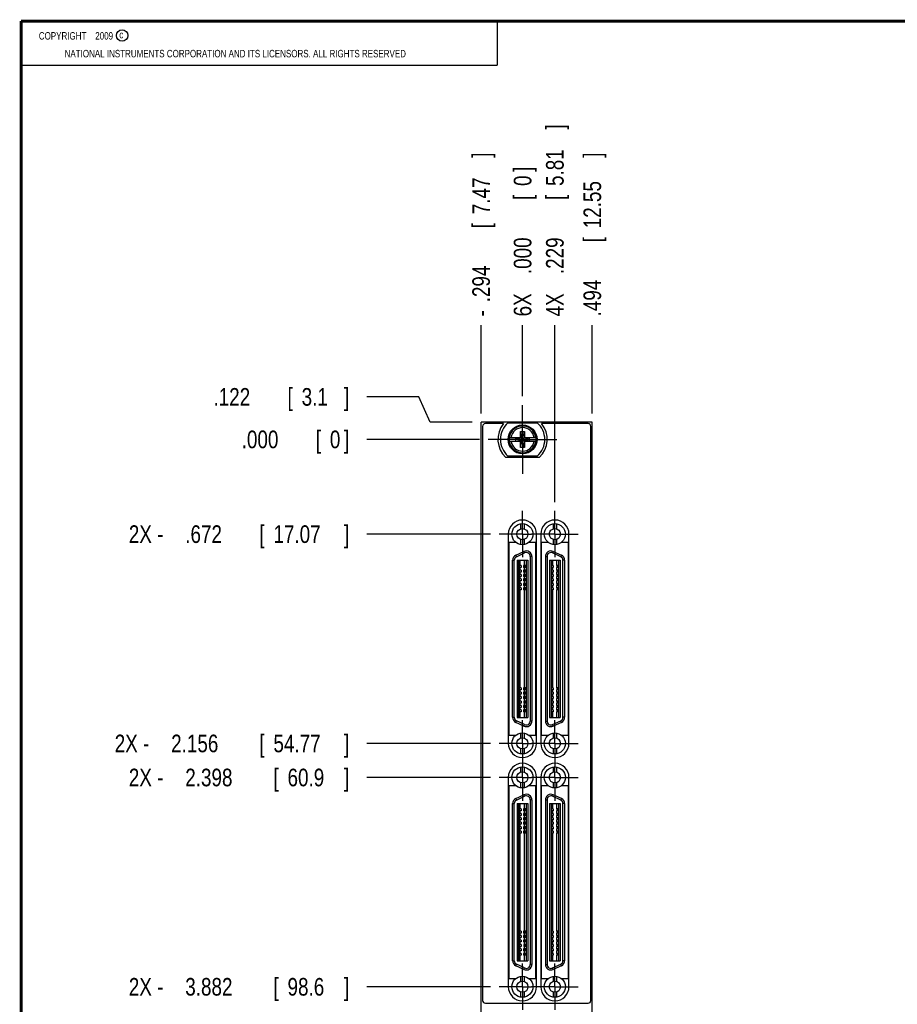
# Model space of a CAD drawing. Header units: inches. Extents: x 0.2 to 16.8, y 0.1 to 10.8.
# Tile 2 of 11: x 0.2 to 6.5, y 3.8 to 10.8. Entities that reach past the tile are written whole.
import ezdxf

# ---------------------------------------------------------------- set-up
doc = ezdxf.new("R2010")
doc.units = ezdxf.units.IN
doc.header["$LTSCALE"] = 0.935
doc.header["$MEASUREMENT"] = 0
doc.linetypes.add('CENTER', pattern=[0.6, 0.375, -0.075, 0.075, -0.075])
doc.layers.get('0').update_dxf_attribs({"linetype": 'CONTINUOUS'})
doc.layers.add('DEFAULT_1', color=7, linetype='CENTER')
doc.layers.add('DIMENSIONS', color=7, linetype='CONTINUOUS')
doc.styles.get("Standard").update_dxf_attribs({"font": 'txt', "width": 0.8})
doc.dimstyles.new('DIMSTYLE_1', dxfattribs={"dimtxt": 0.125, "dimasz": 0.18, "dimexe": 0.18, "dimexo": 0.0625, "dimgap": 0.09, "dimtad": 0, "dimtih": 1, "dimtoh": 1, "dimdec": 3, "dimzin": 4, "dimdsep": 46, "dimtxsty": 'STANDARD', "dimblk": '_FILLED', "dimblk1": '_FILLED', "dimblk2": '_FILLED', "dimcen": 0.09, "dimadec": 0, "dimazin": 0, "dimtp": 0.001, "dimtm": 0.001, "dimtfac": 1, "dimtdec": 3, "dimtofl": 0, "dimtmove": 0, "dimatfit": 3, "dimldrblk": '_FILLED', "dimfxl": 1, "dimtolj": 1, "dimtzin": 4, "dimarcsym": 0})

# ---------------------------------------------------------------- blocks, each defined once
blk = doc.blocks.new('*D0')
at = {"layer": 'DIMENSIONS', "color": 2, "linetype": 'CONTINUOUS'}
blk.add_line((3.5763, 7.1206), (2.7009, 7.1206), dxfattribs=at)
at = {"layer": 'DIMENSIONS', "color": 2, "linetype": 'CONTINUOUS', "width": 0.8}
for s, p in [('[', (1.9384, 7.0581)), (']', (2.5384, 7.0581)), ('2X -', (1.0134, 7.0581)), ('.672', (1.4134, 7.0581)), ('17.07', (2.0384, 7.0581))]:
    blk.add_text(s, height=0.125, dxfattribs=at).set_placement(p)
blk = doc.blocks.new('_FILLED')
at = {"color": 0, "linetype": 'BYBLOCK'}
blk.add_solid([(0, 0), (-1, 0.174), (-1, -0.174)], dxfattribs=at)
blk = doc.blocks.new('*D1')
at = {"layer": 'DIMENSIONS', "color": 2, "linetype": 'CONTINUOUS'}
for p, q in [((3.07, 8.0939), (2.7009, 8.0939)), ((3.1493, 7.9145), (3.07, 8.0939)), ((3.4479, 7.9145), (3.1493, 7.9145))]:
    blk.add_line(p, q, dxfattribs=at)
at = {"layer": 'DIMENSIONS', "color": 2, "linetype": 'CONTINUOUS', "width": 0.8}
for s, p in [('.122', (1.6134, 8.0314)), ('[', (2.1384, 8.0314)), ('3.1', (2.2384, 8.0314)), (']', (2.5384, 8.0314))]:
    blk.add_text(s, height=0.125, dxfattribs=at).set_placement(p)
blk = doc.blocks.new('*D2')
at = {"layer": 'DIMENSIONS', "color": 2, "linetype": 'CONTINUOUS'}
blk.add_line((3.5763, 5.6364), (2.7009, 5.6364), dxfattribs=at)
at = {"layer": 'DIMENSIONS', "color": 2, "linetype": 'CONTINUOUS', "width": 0.8}
for s, p in [('2X -', (0.9134, 5.5739)), ('2.156', (1.3134, 5.5739)), ('[', (1.9384, 5.5739)), ('54.77', (2.0384, 5.5739)), (']', (2.5384, 5.5739))]:
    blk.add_text(s, height=0.125, dxfattribs=at).set_placement(p)
blk = doc.blocks.new('*D3')
at = {"layer": 'DIMENSIONS', "color": 2, "linetype": 'CONTINUOUS'}
blk.add_line((3.5763, 5.395), (2.7009, 5.395), dxfattribs=at)
at = {"layer": 'DIMENSIONS', "color": 2, "linetype": 'CONTINUOUS', "width": 0.8}
for s, p in [('2X -', (1.0134, 5.3325)), ('2.398', (1.4134, 5.3325)), ('[', (2.0384, 5.3325)), ('60.9', (2.1384, 5.3325)), (']', (2.5384, 5.3325))]:
    blk.add_text(s, height=0.125, dxfattribs=at).set_placement(p)
blk = doc.blocks.new('*D4')
at = {"layer": 'DIMENSIONS', "color": 2, "linetype": 'CONTINUOUS'}
blk.add_line((3.5763, 3.9108), (2.7009, 3.9108), dxfattribs=at)
at = {"layer": 'DIMENSIONS', "color": 2, "linetype": 'CONTINUOUS', "width": 0.8}
for s, p in [('[', (2.0384, 3.8483)), (']', (2.5384, 3.8483)), ('2X -', (1.0134, 3.8483)), ('3.882', (1.4134, 3.8483)), ('98.6', (2.1384, 3.8483))]:
    blk.add_text(s, height=0.125, dxfattribs=at).set_placement(p)
blk = doc.blocks.new('*D5')
at = {"layer": 'DIMENSIONS', "color": 2, "linetype": 'CONTINUOUS'}
blk.add_line((3.5079, 2.9716), (2.7009, 2.9716), dxfattribs=at)
at = {"layer": 'DIMENSIONS', "color": 2, "linetype": 'CONTINUOUS', "width": 0.8}
for s, p in [('4.821', (1.2134, 2.9091)), ('[', (1.8384, 2.9091)), ('122.45', (1.9384, 2.9091)), (']', (2.5384, 2.9091)), ('-', (1.1134, 2.9091))]:
    blk.add_text(s, height=0.125, dxfattribs=at).set_placement(p)
blk = doc.blocks.new('*D6')
at = {"layer": 'DIMENSIONS', "color": 2, "linetype": 'CONTINUOUS'}
blk.add_line((3.4984, 7.7925), (2.7009, 7.7925), dxfattribs=at)
at = {"layer": 'DIMENSIONS', "color": 2, "linetype": 'CONTINUOUS', "width": 0.8}
for s, p in [('.000', (1.8134, 7.73)), ('[', (2.3384, 7.73)), ('0', (2.4384, 7.73)), (']', (2.5384, 7.73))]:
    blk.add_text(s, height=0.125, dxfattribs=at).set_placement(p)
blk = doc.blocks.new('*D7')
at = {"layer": 'DIMENSIONS', "color": 2, "linetype": 'CONTINUOUS'}
blk.add_line((4.0331, 7.3475), (4.0331, 8.602), dxfattribs=at)
at = {"layer": 'DIMENSIONS', "color": 2, "linetype": 'CONTINUOUS', "width": 0.8}
for s, p in [(']', (4.0956, 9.9895)), ('5.81', (4.0956, 9.5895)), ('[', (4.0956, 9.4895)), ('.229', (4.0956, 8.9645)), ('4X ', (4.0956, 8.6645))]:
    blk.add_text(s, height=0.125, rotation=90, dxfattribs=at).set_placement(p)
blk = doc.blocks.new('*D8')
at = {"layer": 'DIMENSIONS', "color": 2, "linetype": 'CONTINUOUS'}
blk.add_line((4.2984, 7.977), (4.2984, 8.602), dxfattribs=at)
at = {"layer": 'DIMENSIONS', "color": 2, "linetype": 'CONTINUOUS', "width": 0.8}
for s, p in [(']', (4.3609, 9.7895)), ('12.55', (4.3609, 9.2895)), ('[', (4.3609, 9.1895)), ('.494', (4.3609, 8.6645))]:
    blk.add_text(s, height=0.125, rotation=90, dxfattribs=at).set_placement(p)
blk = doc.blocks.new('*D9')
at = {"layer": 'DIMENSIONS', "color": 2, "linetype": 'CONTINUOUS'}
blk.add_line((3.5104, 7.977), (3.5104, 8.602), dxfattribs=at)
at = {"layer": 'DIMENSIONS', "color": 2, "linetype": 'CONTINUOUS', "width": 0.8}
for s, p in [(']', (3.5729, 9.7895)), ('7.47', (3.5729, 9.3895)), ('[', (3.5729, 9.2895)), ('.294', (3.5729, 8.7645)), ('-', (3.5729, 8.6645))]:
    blk.add_text(s, height=0.125, rotation=90, dxfattribs=at).set_placement(p)
blk = doc.blocks.new('*D10')
at = {"layer": 'DIMENSIONS', "color": 2, "linetype": 'CONTINUOUS'}
blk.add_line((3.8044, 8.0985), (3.8044, 8.602), dxfattribs=at)
at = {"layer": 'DIMENSIONS', "color": 2, "linetype": 'CONTINUOUS', "width": 0.8}
for s, p in [(']', (3.8669, 9.6895)), ('0', (3.8669, 9.5895)), ('[', (3.8669, 9.4895)), ('.000', (3.8669, 8.9645)), ('6X ', (3.8669, 8.6645))]:
    blk.add_text(s, height=0.125, rotation=90, dxfattribs=at).set_placement(p)

msp = doc.modelspace()

# ---------------------------------------------------------------- linework, layer by layer
at = {"color": 2, "linetype": 'CONTINUOUS'}
for p, q in [((0.25, 10.7586), (3.625, 10.7586)), ((0.25, 10.7586), (0.25, 10.4456)), ((3.625, 10.7586), (3.625, 10.4456)), ((0.25, 10.4456), (3.625, 10.4456))]:
    msp.add_line(p, q, dxfattribs=at)
at = {"color": 7, "linetype": 'CONTINUOUS'}
for p, q in [((3.5104, 2.7766), (3.5104, 7.9145)), ((4.2984, 7.9145), (3.5104, 7.9145)), ((3.6699, 7.9045), (3.5404, 7.9045)), ((3.7006, 7.911), (3.9081, 7.911)), ((4.2684, 7.9045), (3.9389, 7.9045)), ((4.2984, 2.7766), (4.2984, 7.9145)), ((3.5204, 7.8845), (3.5204, 3.8145)), ((3.7906, 7.7355), (3.8182, 7.8496)), ((3.7906, 7.8063), (3.7906, 7.8496)), ((3.8182, 7.7355), (3.7906, 7.8496)), ((3.7906, 7.8496), (3.8182, 7.8496)), ((3.8182, 7.8496), (3.8182, 7.8063)), ((4.2884, 3.8145), (4.2884, 7.8845)), ((3.7098, 7.8063), (3.7927, 7.8063)), ((3.7098, 7.7788), (3.7927, 7.7788)), ((3.7559, 7.7808), (3.7559, 7.8043)), ((3.7559, 7.7808), (3.8529, 7.8043)), ((3.7927, 7.8043), (3.7559, 7.8043)), ((3.7559, 7.8043), (3.8529, 7.7808)), ((3.7559, 7.7808), (3.7927, 7.7808)), ((3.7906, 7.7355), (3.7906, 7.7788)), ((3.7927, 7.8063), (3.7927, 7.8043)), ((3.7927, 7.7808), (3.8161, 7.8043)), ((3.8161, 7.7808), (3.7927, 7.8043)), ((3.7927, 7.7788), (3.7927, 7.7808)), ((3.8161, 7.8063), (3.8161, 7.8043)), ((3.8161, 7.8063), (3.899, 7.8063)), ((3.8529, 7.8043), (3.8161, 7.8043)), ((3.8161, 7.7788), (3.8161, 7.7808)), ((3.8161, 7.7808), (3.8529, 7.7808)), ((3.8161, 7.7788), (3.899, 7.7788)), ((3.8182, 7.7788), (3.8182, 7.7355)), ((3.8529, 7.7808), (3.8529, 7.8043)), ((3.8182, 7.7355), (3.7906, 7.7355)), ((3.9227, 7.6635), (3.6861, 7.6635)), ((3.9081, 7.674), (3.7006, 7.674)), ((3.7904, 7.1943), (3.7904, 7.1578)), ((3.816, 7.1943), (3.816, 7.1578)), ((4.0203, 7.1943), (4.0203, 7.1578)), ((4.0459, 7.1943), (4.0459, 7.1578)), ((3.7032, 7.1206), (3.7032, 5.6364)), ((3.7072, 7.0615), (3.7072, 5.6955)), ((3.7562, 7.0615), (3.7072, 7.0615)), ((3.7562, 7.0627), (3.7562, 7.0615)), ((3.7904, 7.0834), (3.7904, 7.0469)), ((3.816, 7.0834), (3.816, 7.0469)), ((3.8502, 7.0615), (3.8502, 7.0627)), ((3.8992, 7.0615), (3.8502, 7.0615)), ((3.8992, 5.6955), (3.8992, 7.0615)), ((3.9032, 5.6364), (3.9032, 7.1206)), ((3.9331, 7.1206), (3.9331, 5.6364)), ((3.9371, 7.0615), (3.9371, 5.6955)), ((3.9861, 7.0615), (3.9371, 7.0615)), ((3.9861, 7.0627), (3.9861, 7.0615)), ((4.0203, 7.0834), (4.0203, 7.0469)), ((4.0459, 7.0834), (4.0459, 7.0469)), ((4.0801, 7.0615), (4.0801, 7.0627)), ((4.1291, 7.0615), (4.0801, 7.0615)), ((4.1291, 5.6955), (4.1291, 7.0615)), ((4.1331, 5.6364), (4.1331, 7.1206)), ((3.7566, 6.971), (3.8141, 6.9978)), ((3.7616, 6.9603), (3.8191, 6.9871)), ((4.0747, 6.9603), (4.0172, 6.9871)), ((4.0222, 6.9978), (4.0797, 6.971)), ((3.7339, 5.8216), (3.7339, 6.9353)), ((3.7457, 5.8216), (3.7457, 6.9353)), ((3.7658, 6.9356), (3.7658, 5.8214)), ((3.7658, 6.9356), (3.8406, 6.9356)), ((3.7766, 6.9356), (3.7766, 5.8214)), ((3.7884, 6.8972), (3.7884, 6.9356)), ((3.818, 6.8972), (3.818, 6.9356)), ((3.8298, 6.9356), (3.8298, 5.8214)), ((3.8406, 6.9356), (3.8406, 5.8214)), ((3.8583, 6.9622), (3.8583, 5.7948)), ((3.8701, 6.9622), (3.8701, 5.7948)), ((3.9662, 6.9622), (3.9662, 5.7948)), ((3.978, 6.9622), (3.978, 5.7948)), ((3.9957, 6.9356), (3.9957, 5.8214)), ((3.9957, 6.9356), (4.0705, 6.9356)), ((4.0065, 6.9356), (4.0065, 5.8214)), ((4.0184, 6.8972), (4.0184, 6.9356)), ((4.0479, 6.8972), (4.0479, 6.9356)), ((4.0597, 6.9356), (4.0597, 5.8214)), ((4.0705, 6.9356), (4.0705, 5.8214)), ((4.0906, 5.8216), (4.0906, 6.9353)), ((4.1024, 6.9353), (4.1024, 5.8216)), ((3.7942, 6.8972), (3.7766, 6.8972)), ((3.7942, 6.8834), (3.7766, 6.8834)), ((3.7943, 6.8657), (3.7766, 6.8657)), ((3.7943, 6.8519), (3.7766, 6.8519)), ((3.7884, 6.8657), (3.7884, 6.8834)), ((3.7884, 6.8342), (3.7884, 6.8519)), ((3.7942, 6.8972), (3.7942, 6.8834)), ((3.7943, 6.8657), (3.7943, 6.8519)), ((3.8119, 6.8972), (3.8119, 6.8834)), ((3.8298, 6.8972), (3.8119, 6.8972)), ((3.8298, 6.8834), (3.8119, 6.8834)), ((3.812, 6.8657), (3.812, 6.8519)), ((3.8298, 6.8657), (3.812, 6.8657)), ((3.8298, 6.8519), (3.812, 6.8519)), ((3.818, 6.8657), (3.818, 6.8834)), ((3.818, 6.8342), (3.818, 6.8519)), ((4.0211, 6.8972), (4.0065, 6.8972)), ((4.0211, 6.8834), (4.0065, 6.8834)), ((4.0211, 6.8657), (4.0065, 6.8657)), ((4.0211, 6.8519), (4.0065, 6.8519)), ((4.0184, 6.8657), (4.0184, 6.8834)), ((4.0184, 6.8342), (4.0184, 6.8519)), ((4.0211, 6.8972), (4.0211, 6.8834)), ((4.0211, 6.8657), (4.0211, 6.8519)), ((4.0467, 6.8972), (4.0467, 6.8834)), ((4.0597, 6.8972), (4.0467, 6.8972)), ((4.0597, 6.8834), (4.0467, 6.8834)), ((4.0467, 6.8657), (4.0467, 6.8519)), ((4.0597, 6.8657), (4.0467, 6.8657)), ((4.0597, 6.8519), (4.0467, 6.8519)), ((4.0479, 6.8657), (4.0479, 6.8834)), ((4.0479, 6.8342), (4.0479, 6.8519)), ((3.7942, 6.8342), (3.7766, 6.8342)), ((3.7942, 6.8204), (3.7766, 6.8204)), ((3.7943, 6.8027), (3.7766, 6.8027)), ((3.7943, 6.7889), (3.7766, 6.7889)), ((3.7884, 6.8027), (3.7884, 6.8204)), ((3.7884, 6.7712), (3.7884, 6.7889)), ((3.7942, 6.8342), (3.7942, 6.8204)), ((3.7943, 6.8027), (3.7943, 6.7889)), ((3.8119, 6.8342), (3.8119, 6.8204)), ((3.8298, 6.8342), (3.8119, 6.8342)), ((3.8298, 6.8204), (3.8119, 6.8204)), ((3.8121, 6.8027), (3.8121, 6.7889)), ((3.8298, 6.8027), (3.8121, 6.8027)), ((3.8298, 6.7889), (3.8121, 6.7889)), ((3.818, 6.8027), (3.818, 6.8204)), ((3.818, 6.7712), (3.818, 6.7889)), ((4.0211, 6.8342), (4.0065, 6.8342)), ((4.0211, 6.8204), (4.0065, 6.8204)), ((4.0211, 6.8027), (4.0065, 6.8027)), ((4.0211, 6.7889), (4.0065, 6.7889)), ((4.0184, 6.8027), (4.0184, 6.8204)), ((4.0184, 6.7712), (4.0184, 6.7889)), ((4.0211, 6.8342), (4.0211, 6.8204)), ((4.0211, 6.8027), (4.0211, 6.7889)), ((4.0467, 6.8342), (4.0467, 6.8204)), ((4.0597, 6.8342), (4.0467, 6.8342)), ((4.0597, 6.8204), (4.0467, 6.8204)), ((4.0467, 6.8027), (4.0467, 6.7889)), ((4.0597, 6.8027), (4.0467, 6.8027)), ((4.0597, 6.7889), (4.0467, 6.7889)), ((4.0479, 6.8027), (4.0479, 6.8204)), ((4.0479, 6.7712), (4.0479, 6.7889)), ((3.7942, 6.7712), (3.7766, 6.7712)), ((3.7942, 6.7574), (3.7766, 6.7574)), ((3.7943, 6.7397), (3.7766, 6.7397)), ((3.7943, 6.7259), (3.7766, 6.7259)), ((3.7884, 6.7397), (3.7884, 6.7574)), ((3.7884, 6.0311), (3.7884, 6.7259)), ((3.7942, 6.7712), (3.7942, 6.7574)), ((3.7943, 6.7397), (3.7943, 6.7259)), ((3.8119, 6.7712), (3.8119, 6.7574)), ((3.8298, 6.7712), (3.8119, 6.7712)), ((3.8298, 6.7574), (3.8119, 6.7574)), ((3.812, 6.7397), (3.812, 6.7259)), ((3.8298, 6.7397), (3.812, 6.7397)), ((3.8298, 6.7259), (3.812, 6.7259)), ((3.818, 6.7397), (3.818, 6.7574)), ((3.818, 6.0311), (3.818, 6.7259)), ((4.0211, 6.7712), (4.0065, 6.7712)), ((4.0211, 6.7574), (4.0065, 6.7574)), ((4.0211, 6.7397), (4.0065, 6.7397)), ((4.0211, 6.7259), (4.0065, 6.7259)), ((4.0184, 6.7397), (4.0184, 6.7574)), ((4.0184, 6.0311), (4.0184, 6.7259)), ((4.0211, 6.7712), (4.0211, 6.7574)), ((4.0211, 6.7397), (4.0211, 6.7259)), ((4.0467, 6.7712), (4.0467, 6.7574)), ((4.0597, 6.7712), (4.0467, 6.7712)), ((4.0597, 6.7574), (4.0467, 6.7574)), ((4.0467, 6.7397), (4.0467, 6.7259)), ((4.0597, 6.7397), (4.0467, 6.7397)), ((4.0597, 6.7259), (4.0467, 6.7259)), ((4.0479, 6.7397), (4.0479, 6.7574)), ((4.0479, 6.0311), (4.0479, 6.7259)), ((3.7942, 6.0311), (3.7766, 6.0311)), ((3.7942, 6.0173), (3.7766, 6.0173)), ((3.7884, 5.9996), (3.7884, 6.0173)), ((3.7942, 6.0311), (3.7942, 6.0173)), ((3.8119, 6.0311), (3.8119, 6.0173)), ((3.8298, 6.0311), (3.8119, 6.0311)), ((3.8298, 6.0173), (3.8119, 6.0173)), ((3.818, 5.9996), (3.818, 6.0173)), ((4.0211, 6.0311), (4.0065, 6.0311)), ((4.0211, 6.0173), (4.0065, 6.0173)), ((4.0184, 5.9996), (4.0184, 6.0173)), ((4.0211, 6.0311), (4.0211, 6.0173)), ((4.0467, 6.0311), (4.0467, 6.0173)), ((4.0597, 6.0311), (4.0467, 6.0311)), ((4.0597, 6.0173), (4.0467, 6.0173)), ((4.0479, 5.9996), (4.0479, 6.0173)), ((3.7942, 5.9996), (3.7766, 5.9996)), ((3.7942, 5.9858), (3.7766, 5.9858)), ((3.7942, 5.9681), (3.7766, 5.9681)), ((3.7942, 5.9543), (3.7766, 5.9543)), ((3.7944, 5.9366), (3.7766, 5.9366)), ((3.7884, 5.9681), (3.7884, 5.9858)), ((3.7884, 5.9366), (3.7884, 5.9543)), ((3.7942, 5.9996), (3.7942, 5.9858)), ((3.7942, 5.9681), (3.7942, 5.9543)), ((3.7944, 5.9366), (3.7944, 5.9228)), ((3.8119, 5.9996), (3.8119, 5.9858)), ((3.8119, 5.9681), (3.8119, 5.9543)), ((3.8298, 5.9681), (3.8119, 5.9681)), ((3.8298, 5.9543), (3.8119, 5.9543)), ((3.8298, 5.9996), (3.8119, 5.9996)), ((3.8298, 5.9858), (3.8119, 5.9858)), ((3.8122, 5.9366), (3.8122, 5.9228)), ((3.8298, 5.9366), (3.8122, 5.9366)), ((3.818, 5.9681), (3.818, 5.9858)), ((3.818, 5.9366), (3.818, 5.9543)), ((4.0211, 5.9996), (4.0065, 5.9996)), ((4.0211, 5.9858), (4.0065, 5.9858)), ((4.0211, 5.9681), (4.0065, 5.9681)), ((4.0211, 5.9543), (4.0065, 5.9543)), ((4.0211, 5.9366), (4.0065, 5.9366)), ((4.0184, 5.9681), (4.0184, 5.9858)), ((4.0184, 5.9366), (4.0184, 5.9543)), ((4.0211, 5.9996), (4.0211, 5.9858)), ((4.0211, 5.9681), (4.0211, 5.9543)), ((4.0211, 5.9366), (4.0211, 5.9228)), ((4.0467, 5.9996), (4.0467, 5.9858)), ((4.0597, 5.9996), (4.0467, 5.9996)), ((4.0597, 5.9858), (4.0467, 5.9858)), ((4.0467, 5.9681), (4.0467, 5.9543)), ((4.0597, 5.9681), (4.0467, 5.9681)), ((4.0597, 5.9543), (4.0467, 5.9543)), ((4.0467, 5.9366), (4.0467, 5.9228)), ((4.0597, 5.9366), (4.0467, 5.9366)), ((4.0479, 5.9681), (4.0479, 5.9858)), ((4.0479, 5.9366), (4.0479, 5.9543)), ((3.7944, 5.9228), (3.7766, 5.9228)), ((3.7942, 5.9051), (3.7766, 5.9051)), ((3.7942, 5.8913), (3.7766, 5.8913)), ((3.7942, 5.8736), (3.7766, 5.8736)), ((3.7884, 5.9051), (3.7884, 5.9228)), ((3.7884, 5.8736), (3.7884, 5.8913)), ((3.7942, 5.9051), (3.7942, 5.8913)), ((3.7942, 5.8736), (3.7942, 5.8598)), ((3.8119, 5.9051), (3.8119, 5.8913)), ((3.8298, 5.9051), (3.8119, 5.9051)), ((3.8298, 5.8913), (3.8119, 5.8913)), ((3.8119, 5.8736), (3.8119, 5.8598)), ((3.8298, 5.8736), (3.8119, 5.8736)), ((3.8298, 5.9228), (3.8122, 5.9228)), ((3.818, 5.9051), (3.818, 5.9228)), ((3.818, 5.8736), (3.818, 5.8913)), ((4.0211, 5.9228), (4.0065, 5.9228)), ((4.0211, 5.9051), (4.0065, 5.9051)), ((4.0211, 5.8913), (4.0065, 5.8913)), ((4.0211, 5.8736), (4.0065, 5.8736)), ((4.0184, 5.9051), (4.0184, 5.9228)), ((4.0184, 5.8736), (4.0184, 5.8913)), ((4.0211, 5.9051), (4.0211, 5.8913)), ((4.0211, 5.8736), (4.0211, 5.8598)), ((4.0597, 5.9228), (4.0467, 5.9228)), ((4.0467, 5.9051), (4.0467, 5.8913)), ((4.0597, 5.9051), (4.0467, 5.9051)), ((4.0597, 5.8913), (4.0467, 5.8913)), ((4.0467, 5.8736), (4.0467, 5.8598)), ((4.0597, 5.8736), (4.0467, 5.8736)), ((4.0479, 5.9051), (4.0479, 5.9228)), ((4.0479, 5.8736), (4.0479, 5.8913)), ((3.8191, 5.7699), (3.7616, 5.7967)), ((3.7658, 5.8214), (3.8406, 5.8214)), ((3.7942, 5.8598), (3.7766, 5.8598)), ((3.7884, 5.8214), (3.7884, 5.8598)), ((3.8298, 5.8598), (3.8119, 5.8598)), ((3.818, 5.8214), (3.818, 5.8598)), ((3.9957, 5.8214), (4.0705, 5.8214)), ((4.0211, 5.8598), (4.0065, 5.8598)), ((4.0172, 5.7699), (4.0747, 5.7967)), ((4.0184, 5.8214), (4.0184, 5.8598)), ((4.0597, 5.8598), (4.0467, 5.8598)), ((4.0479, 5.8214), (4.0479, 5.8598)), ((3.8141, 5.7591), (3.7566, 5.786)), ((4.0797, 5.786), (4.0222, 5.7591)), ((3.7072, 5.6955), (3.7562, 5.6955)), ((3.7562, 5.6955), (3.7562, 5.6943)), ((3.7904, 5.7101), (3.7904, 5.6736)), ((3.816, 5.7101), (3.816, 5.6736)), ((3.8502, 5.6943), (3.8502, 5.6955)), ((3.8502, 5.6955), (3.8992, 5.6955)), ((3.9371, 5.6955), (3.9861, 5.6955)), ((3.9861, 5.6955), (3.9861, 5.6943)), ((4.0203, 5.7101), (4.0203, 5.6736)), ((4.0459, 5.7101), (4.0459, 5.6736)), ((4.0801, 5.6943), (4.0801, 5.6955)), ((4.0801, 5.6955), (4.1291, 5.6955)), ((3.7904, 5.5991), (3.7904, 5.5627)), ((3.816, 5.5991), (3.816, 5.5627)), ((4.0203, 5.5991), (4.0203, 5.5627)), ((4.0459, 5.5991), (4.0459, 5.5627)), ((3.7904, 5.4691), (3.7904, 5.4326)), ((3.816, 5.4691), (3.816, 5.4326)), ((4.0203, 5.4691), (4.0203, 5.4326)), ((4.0459, 5.4691), (4.0459, 5.4326)), ((3.7032, 5.3954), (3.7032, 3.9111)), ((3.9032, 3.9111), (3.9032, 5.3954)), ((3.9331, 5.3954), (3.9331, 3.9111)), ((4.1331, 3.9111), (4.1331, 5.3954)), ((3.7072, 5.3362), (3.7072, 3.9702)), ((3.7562, 5.3362), (3.7072, 5.3362)), ((3.7562, 5.3374), (3.7562, 5.3362)), ((3.7904, 5.3581), (3.7904, 5.3217)), ((3.816, 5.3581), (3.816, 5.3217)), ((3.8502, 5.3362), (3.8502, 5.3374)), ((3.8992, 5.3362), (3.8502, 5.3362)), ((3.8992, 3.9702), (3.8992, 5.3362)), ((3.9861, 5.3362), (3.9371, 5.3362)), ((3.9371, 5.3362), (3.9371, 3.9702)), ((3.9861, 5.3374), (3.9861, 5.3362)), ((4.0203, 5.3581), (4.0203, 5.3217)), ((4.0459, 5.3581), (4.0459, 5.3217)), ((4.0801, 5.3362), (4.0801, 5.3374)), ((4.1291, 5.3362), (4.0801, 5.3362)), ((4.1291, 3.9702), (4.1291, 5.3362)), ((3.7566, 5.2454), (3.8141, 5.2722)), ((3.7616, 5.2347), (3.8191, 5.2615)), ((3.8583, 5.2366), (3.8583, 4.0692)), ((3.8701, 5.2366), (3.8701, 4.0692)), ((3.9662, 5.2366), (3.9662, 4.0692)), ((3.978, 5.2366), (3.978, 4.0692)), ((4.0747, 5.2347), (4.0172, 5.2615)), ((4.0797, 5.2454), (4.0222, 5.2722)), ((3.7339, 4.096), (3.7339, 5.2097)), ((3.7457, 4.096), (3.7457, 5.2097)), ((3.7658, 5.21), (3.7658, 4.0958)), ((3.7658, 5.21), (3.8406, 5.21)), ((3.7766, 5.21), (3.7766, 4.0958)), ((3.7942, 5.1716), (3.7766, 5.1716)), ((3.7884, 5.1716), (3.7884, 5.21)), ((3.7942, 5.1716), (3.7942, 5.1578)), ((3.8298, 5.1716), (3.8119, 5.1716)), ((3.8119, 5.1716), (3.8119, 5.1578)), ((3.818, 5.1716), (3.818, 5.21)), ((3.8298, 5.21), (3.8298, 4.0958)), ((3.8406, 5.21), (3.8406, 4.0958)), ((3.9957, 5.21), (4.0705, 5.21)), ((3.9957, 5.21), (3.9957, 4.0958)), ((4.0065, 5.21), (4.0065, 4.0958)), ((4.0211, 5.1716), (4.0065, 5.1716)), ((4.0184, 5.1716), (4.0184, 5.21)), ((4.0211, 5.1716), (4.0211, 5.1578)), ((4.0597, 5.1716), (4.0467, 5.1716)), ((4.0467, 5.1716), (4.0467, 5.1578)), ((4.0479, 5.1716), (4.0479, 5.21)), ((4.0597, 5.21), (4.0597, 4.0958)), ((4.0705, 5.21), (4.0705, 4.0958)), ((4.0906, 4.096), (4.0906, 5.2097)), ((4.1024, 5.2097), (4.1024, 4.096)), ((3.7942, 5.1578), (3.7766, 5.1578)), ((3.7943, 5.1401), (3.7766, 5.1401)), ((3.7943, 5.1263), (3.7766, 5.1263)), ((3.7942, 5.1086), (3.7766, 5.1086)), ((3.7884, 5.1401), (3.7884, 5.1578)), ((3.7884, 5.1086), (3.7884, 5.1263)), ((3.7942, 5.1086), (3.7942, 5.0948)), ((3.7943, 5.1401), (3.7943, 5.1263)), ((3.8298, 5.1578), (3.8119, 5.1578)), ((3.8298, 5.1086), (3.8119, 5.1086)), ((3.8119, 5.1086), (3.8119, 5.0948)), ((3.8298, 5.1401), (3.812, 5.1401)), ((3.812, 5.1401), (3.812, 5.1263)), ((3.8298, 5.1263), (3.812, 5.1263)), ((3.818, 5.1401), (3.818, 5.1578)), ((3.818, 5.1086), (3.818, 5.1263)), ((4.0211, 5.1578), (4.0065, 5.1578)), ((4.0211, 5.1401), (4.0065, 5.1401)), ((4.0211, 5.1263), (4.0065, 5.1263)), ((4.0211, 5.1086), (4.0065, 5.1086)), ((4.0184, 5.1401), (4.0184, 5.1578)), ((4.0184, 5.1086), (4.0184, 5.1263)), ((4.0211, 5.1401), (4.0211, 5.1263)), ((4.0211, 5.1086), (4.0211, 5.0948)), ((4.0597, 5.1578), (4.0467, 5.1578)), ((4.0597, 5.1401), (4.0467, 5.1401)), ((4.0467, 5.1401), (4.0467, 5.1263)), ((4.0597, 5.1263), (4.0467, 5.1263)), ((4.0597, 5.1086), (4.0467, 5.1086)), ((4.0467, 5.1086), (4.0467, 5.0948)), ((4.0479, 5.1401), (4.0479, 5.1578)), ((4.0479, 5.1086), (4.0479, 5.1263)), ((3.7942, 5.0948), (3.7766, 5.0948)), ((3.7943, 5.0771), (3.7766, 5.0771)), ((3.7943, 5.0633), (3.7766, 5.0633)), ((3.7942, 5.0456), (3.7766, 5.0456)), ((3.7942, 5.0318), (3.7766, 5.0318)), ((3.7884, 5.0771), (3.7884, 5.0948)), ((3.7884, 5.0456), (3.7884, 5.0633)), ((3.7884, 5.0141), (3.7884, 5.0318)), ((3.7942, 5.0456), (3.7942, 5.0318)), ((3.7943, 5.0771), (3.7943, 5.0633)), ((3.8298, 5.0948), (3.8119, 5.0948)), ((3.8298, 5.0456), (3.8119, 5.0456)), ((3.8119, 5.0456), (3.8119, 5.0318)), ((3.8298, 5.0318), (3.8119, 5.0318)), ((3.8298, 5.0771), (3.8121, 5.0771)), ((3.8121, 5.0771), (3.8121, 5.0633)), ((3.8298, 5.0633), (3.8121, 5.0633)), ((3.818, 5.0771), (3.818, 5.0948)), ((3.818, 5.0456), (3.818, 5.0633)), ((3.818, 5.0141), (3.818, 5.0318)), ((4.0211, 5.0948), (4.0065, 5.0948)), ((4.0211, 5.0771), (4.0065, 5.0771)), ((4.0211, 5.0633), (4.0065, 5.0633)), ((4.0211, 5.0456), (4.0065, 5.0456)), ((4.0211, 5.0318), (4.0065, 5.0318)), ((4.0184, 5.0771), (4.0184, 5.0948)), ((4.0184, 5.0456), (4.0184, 5.0633)), ((4.0184, 5.0141), (4.0184, 5.0318)), ((4.0211, 5.0771), (4.0211, 5.0633)), ((4.0211, 5.0456), (4.0211, 5.0318)), ((4.0597, 5.0948), (4.0467, 5.0948)), ((4.0597, 5.0771), (4.0467, 5.0771)), ((4.0467, 5.0771), (4.0467, 5.0633)), ((4.0597, 5.0633), (4.0467, 5.0633)), ((4.0597, 5.0456), (4.0467, 5.0456)), ((4.0467, 5.0456), (4.0467, 5.0318)), ((4.0597, 5.0318), (4.0467, 5.0318)), ((4.0479, 5.0771), (4.0479, 5.0948)), ((4.0479, 5.0456), (4.0479, 5.0633)), ((4.0479, 5.0141), (4.0479, 5.0318)), ((3.7943, 5.0141), (3.7766, 5.0141)), ((3.7943, 5.0003), (3.7766, 5.0003)), ((3.7884, 4.3055), (3.7884, 5.0003)), ((3.7943, 5.0141), (3.7943, 5.0003)), ((3.8298, 5.0141), (3.812, 5.0141)), ((3.812, 5.0141), (3.812, 5.0003)), ((3.8298, 5.0003), (3.812, 5.0003)), ((3.818, 4.3055), (3.818, 5.0003)), ((4.0211, 5.0141), (4.0065, 5.0141)), ((4.0211, 5.0003), (4.0065, 5.0003)), ((4.0184, 4.3055), (4.0184, 5.0003)), ((4.0211, 5.0141), (4.0211, 5.0003)), ((4.0597, 5.0141), (4.0467, 5.0141)), ((4.0467, 5.0141), (4.0467, 5.0003)), ((4.0597, 5.0003), (4.0467, 5.0003)), ((4.0479, 4.3055), (4.0479, 5.0003)), ((3.7942, 4.3055), (3.7766, 4.3055)), ((3.7942, 4.2917), (3.7766, 4.2917)), ((3.7942, 4.274), (3.7766, 4.274)), ((3.7942, 4.2602), (3.7766, 4.2602)), ((3.7884, 4.274), (3.7884, 4.2917)), ((3.7884, 4.2425), (3.7884, 4.2602)), ((3.7942, 4.3055), (3.7942, 4.2917)), ((3.7942, 4.274), (3.7942, 4.2602)), ((3.8298, 4.3055), (3.8119, 4.3055)), ((3.8119, 4.3055), (3.8119, 4.2917)), ((3.8298, 4.2917), (3.8119, 4.2917)), ((3.8119, 4.274), (3.8119, 4.2602)), ((3.8298, 4.274), (3.8119, 4.274)), ((3.8298, 4.2602), (3.8119, 4.2602)), ((3.818, 4.274), (3.818, 4.2917)), ((3.818, 4.2425), (3.818, 4.2602)), ((4.0211, 4.3055), (4.0065, 4.3055)), ((4.0211, 4.2917), (4.0065, 4.2917)), ((4.0211, 4.274), (4.0065, 4.274)), ((4.0211, 4.2602), (4.0065, 4.2602)), ((4.0184, 4.274), (4.0184, 4.2917)), ((4.0184, 4.2425), (4.0184, 4.2602)), ((4.0211, 4.3055), (4.0211, 4.2917)), ((4.0211, 4.274), (4.0211, 4.2602)), ((4.0597, 4.3055), (4.0467, 4.3055)), ((4.0467, 4.3055), (4.0467, 4.2917)), ((4.0597, 4.2917), (4.0467, 4.2917)), ((4.0597, 4.274), (4.0467, 4.274)), ((4.0467, 4.274), (4.0467, 4.2602)), ((4.0597, 4.2602), (4.0467, 4.2602)), ((4.0479, 4.274), (4.0479, 4.2917)), ((4.0479, 4.2425), (4.0479, 4.2602)), ((3.7942, 4.2425), (3.7766, 4.2425)), ((3.7942, 4.2287), (3.7766, 4.2287)), ((3.7944, 4.211), (3.7766, 4.211)), ((3.7944, 4.1972), (3.7766, 4.1972)), ((3.7884, 4.211), (3.7884, 4.2287)), ((3.7884, 4.1795), (3.7884, 4.1972)), ((3.7942, 4.2425), (3.7942, 4.2287)), ((3.7944, 4.211), (3.7944, 4.1972)), ((3.8298, 4.2425), (3.8119, 4.2425)), ((3.8119, 4.2425), (3.8119, 4.2287)), ((3.8298, 4.2287), (3.8119, 4.2287)), ((3.8298, 4.211), (3.8122, 4.211)), ((3.8122, 4.211), (3.8122, 4.1972)), ((3.8298, 4.1972), (3.8122, 4.1972)), ((3.818, 4.211), (3.818, 4.2287)), ((3.818, 4.1795), (3.818, 4.1972)), ((4.0211, 4.2425), (4.0065, 4.2425)), ((4.0211, 4.2287), (4.0065, 4.2287)), ((4.0211, 4.211), (4.0065, 4.211)), ((4.0211, 4.1972), (4.0065, 4.1972)), ((4.0184, 4.211), (4.0184, 4.2287)), ((4.0184, 4.1795), (4.0184, 4.1972)), ((4.0211, 4.2425), (4.0211, 4.2287)), ((4.0211, 4.211), (4.0211, 4.1972)), ((4.0597, 4.2425), (4.0467, 4.2425)), ((4.0467, 4.2425), (4.0467, 4.2287)), ((4.0597, 4.2287), (4.0467, 4.2287)), ((4.0597, 4.211), (4.0467, 4.211)), ((4.0467, 4.211), (4.0467, 4.1972)), ((4.0597, 4.1972), (4.0467, 4.1972)), ((4.0479, 4.211), (4.0479, 4.2287)), ((4.0479, 4.1795), (4.0479, 4.1972)), ((3.7942, 4.1795), (3.7766, 4.1795)), ((3.7942, 4.1657), (3.7766, 4.1657)), ((3.7942, 4.148), (3.7766, 4.148)), ((3.7942, 4.1342), (3.7766, 4.1342)), ((3.7884, 4.148), (3.7884, 4.1657)), ((3.7884, 4.0958), (3.7884, 4.1342)), ((3.7942, 4.1795), (3.7942, 4.1657)), ((3.7942, 4.148), (3.7942, 4.1342)), ((3.8298, 4.1795), (3.8119, 4.1795)), ((3.8119, 4.1795), (3.8119, 4.1657)), ((3.8298, 4.1657), (3.8119, 4.1657)), ((3.8298, 4.148), (3.8119, 4.148)), ((3.8119, 4.148), (3.8119, 4.1342)), ((3.8298, 4.1342), (3.8119, 4.1342)), ((3.818, 4.148), (3.818, 4.1657)), ((3.818, 4.0958), (3.818, 4.1342)), ((4.0211, 4.1795), (4.0065, 4.1795)), ((4.0211, 4.1657), (4.0065, 4.1657)), ((4.0211, 4.148), (4.0065, 4.148)), ((4.0211, 4.1342), (4.0065, 4.1342)), ((4.0184, 4.148), (4.0184, 4.1657)), ((4.0184, 4.0958), (4.0184, 4.1342)), ((4.0211, 4.1795), (4.0211, 4.1657)), ((4.0211, 4.148), (4.0211, 4.1342)), ((4.0597, 4.1795), (4.0467, 4.1795)), ((4.0467, 4.1795), (4.0467, 4.1657)), ((4.0597, 4.1657), (4.0467, 4.1657)), ((4.0597, 4.148), (4.0467, 4.148)), ((4.0467, 4.148), (4.0467, 4.1342)), ((4.0597, 4.1342), (4.0467, 4.1342)), ((4.0479, 4.148), (4.0479, 4.1657)), ((4.0479, 4.0958), (4.0479, 4.1342)), ((3.8141, 4.0335), (3.7566, 4.0604)), ((3.8191, 4.0443), (3.7616, 4.0711)), ((3.7658, 4.0958), (3.8406, 4.0958)), ((3.9957, 4.0958), (4.0705, 4.0958)), ((4.0172, 4.0443), (4.0747, 4.0711)), ((4.0797, 4.0604), (4.0222, 4.0335)), ((3.7904, 3.9848), (3.7904, 3.9483)), ((3.816, 3.9848), (3.816, 3.9483)), ((4.0203, 3.9848), (4.0203, 3.9483)), ((4.0459, 3.9848), (4.0459, 3.9483)), ((3.7072, 3.9702), (3.7562, 3.9702)), ((3.7562, 3.9702), (3.7562, 3.9691)), ((3.8502, 3.9702), (3.8992, 3.9702)), ((3.8502, 3.9691), (3.8502, 3.9702)), ((3.9371, 3.9702), (3.9861, 3.9702)), ((3.9861, 3.9702), (3.9861, 3.9691)), ((4.0801, 3.9702), (4.1291, 3.9702)), ((4.0801, 3.9691), (4.0801, 3.9702)), ((3.7904, 3.8739), (3.7904, 3.8374)), ((3.816, 3.8739), (3.816, 3.8374)), ((4.0203, 3.8739), (4.0203, 3.8374)), ((4.0459, 3.8739), (4.0459, 3.8374)), ((3.5404, 3.7945), (4.2684, 3.7945))]:
    msp.add_line(p, q, dxfattribs=at)
at = {"color": 9, "linetype": 'CONTINUOUS'}
for p, q in [((3.8141, 6.9978), (3.8191, 6.9871)), ((4.0222, 6.9978), (4.0172, 6.9871)), ((3.7339, 6.9353), (3.7457, 6.9353)), ((3.7566, 6.971), (3.7616, 6.9603)), ((3.8701, 6.9622), (3.8583, 6.9622)), ((3.9662, 6.9622), (3.978, 6.9622)), ((4.0797, 6.971), (4.0747, 6.9603)), ((4.1024, 6.9353), (4.0906, 6.9353)), ((3.7831, 6.8834), (3.7831, 6.8972)), ((3.7832, 6.8519), (3.7832, 6.8657)), ((3.823, 6.8834), (3.823, 6.8972)), ((3.8231, 6.8519), (3.8231, 6.8657)), ((4.01, 6.8834), (4.01, 6.8972)), ((4.01, 6.8519), (4.01, 6.8657)), ((4.0578, 6.8834), (4.0578, 6.8972)), ((4.0578, 6.8519), (4.0578, 6.8657)), ((3.7831, 6.8204), (3.7831, 6.8342)), ((3.7832, 6.7889), (3.7832, 6.8027)), ((3.823, 6.8204), (3.823, 6.8342)), ((3.8231, 6.7889), (3.8231, 6.8027)), ((4.01, 6.8204), (4.01, 6.8342)), ((4.01, 6.7889), (4.01, 6.8027)), ((4.0578, 6.8204), (4.0578, 6.8342)), ((4.0578, 6.7889), (4.0578, 6.8027)), ((3.7831, 6.7574), (3.7831, 6.7712)), ((3.7832, 6.7259), (3.7832, 6.7397)), ((3.823, 6.7574), (3.823, 6.7712)), ((3.8231, 6.7259), (3.8231, 6.7397)), ((4.01, 6.7574), (4.01, 6.7712)), ((4.01, 6.7259), (4.01, 6.7397)), ((4.0578, 6.7574), (4.0578, 6.7712)), ((4.0578, 6.7259), (4.0578, 6.7397)), ((3.7831, 6.0173), (3.7831, 6.0311)), ((3.823, 6.0173), (3.823, 6.0311)), ((4.01, 6.0173), (4.01, 6.0311)), ((4.0578, 6.0173), (4.0578, 6.0311)), ((3.7831, 5.9858), (3.7831, 5.9996)), ((3.7831, 5.9543), (3.7831, 5.9681)), ((3.7833, 5.9228), (3.7833, 5.9366)), ((3.823, 5.9858), (3.823, 5.9996)), ((3.823, 5.9543), (3.823, 5.9681)), ((3.8233, 5.9228), (3.8233, 5.9366)), ((4.01, 5.9858), (4.01, 5.9996)), ((4.01, 5.9543), (4.01, 5.9681)), ((4.01, 5.9228), (4.01, 5.9366)), ((4.0578, 5.9858), (4.0578, 5.9996)), ((4.0578, 5.9543), (4.0578, 5.9681)), ((4.0578, 5.9228), (4.0578, 5.9366)), ((3.7831, 5.8913), (3.7831, 5.9051)), ((3.7831, 5.8598), (3.7831, 5.8736)), ((3.823, 5.8913), (3.823, 5.9051)), ((3.823, 5.8598), (3.823, 5.8736)), ((4.01, 5.8913), (4.01, 5.9051)), ((4.01, 5.8598), (4.01, 5.8736)), ((4.0578, 5.8913), (4.0578, 5.9051)), ((4.0578, 5.8598), (4.0578, 5.8736)), ((3.7339, 5.8216), (3.7457, 5.8216)), ((3.7566, 5.786), (3.7616, 5.7967)), ((4.0797, 5.786), (4.0747, 5.7967)), ((4.1024, 5.8216), (4.0906, 5.8216)), ((3.8141, 5.7591), (3.8191, 5.7699)), ((3.8701, 5.7948), (3.8583, 5.7948)), ((3.9662, 5.7948), (3.978, 5.7948)), ((4.0222, 5.7591), (4.0172, 5.7699)), ((3.7566, 5.2454), (3.7616, 5.2347)), ((3.8141, 5.2722), (3.8191, 5.2615)), ((3.8701, 5.2366), (3.8583, 5.2366)), ((3.9662, 5.2366), (3.978, 5.2366)), ((4.0222, 5.2722), (4.0172, 5.2615)), ((4.0797, 5.2454), (4.0747, 5.2347)), ((3.7339, 5.2097), (3.7457, 5.2097)), ((3.7831, 5.1578), (3.7831, 5.1716)), ((3.823, 5.1578), (3.823, 5.1716)), ((4.01, 5.1578), (4.01, 5.1716)), ((4.0578, 5.1578), (4.0578, 5.1716)), ((4.1024, 5.2097), (4.0906, 5.2097)), ((3.7831, 5.0948), (3.7831, 5.1086)), ((3.7832, 5.1263), (3.7832, 5.1401)), ((3.823, 5.0948), (3.823, 5.1086)), ((3.8231, 5.1263), (3.8231, 5.1401)), ((4.01, 5.1263), (4.01, 5.1401)), ((4.01, 5.0948), (4.01, 5.1086)), ((4.0578, 5.1263), (4.0578, 5.1401)), ((4.0578, 5.0948), (4.0578, 5.1086)), ((3.7831, 5.0318), (3.7831, 5.0456)), ((3.7832, 5.0633), (3.7832, 5.0771)), ((3.823, 5.0318), (3.823, 5.0456)), ((3.8231, 5.0633), (3.8231, 5.0771)), ((4.01, 5.0633), (4.01, 5.0771)), ((4.01, 5.0318), (4.01, 5.0456)), ((4.0578, 5.0633), (4.0578, 5.0771)), ((4.0578, 5.0318), (4.0578, 5.0456)), ((3.7832, 5.0003), (3.7832, 5.0141)), ((3.8231, 5.0003), (3.8231, 5.0141)), ((4.01, 5.0003), (4.01, 5.0141)), ((4.0578, 5.0003), (4.0578, 5.0141)), ((3.7831, 4.2917), (3.7831, 4.3055)), ((3.7831, 4.2602), (3.7831, 4.274)), ((3.823, 4.2917), (3.823, 4.3055)), ((3.823, 4.2602), (3.823, 4.274)), ((4.01, 4.2917), (4.01, 4.3055)), ((4.01, 4.2602), (4.01, 4.274)), ((4.0578, 4.2917), (4.0578, 4.3055)), ((4.0578, 4.2602), (4.0578, 4.274)), ((3.7831, 4.2287), (3.7831, 4.2425)), ((3.7833, 4.1972), (3.7833, 4.211)), ((3.823, 4.2287), (3.823, 4.2425)), ((3.8233, 4.1972), (3.8233, 4.211)), ((4.01, 4.2287), (4.01, 4.2425)), ((4.01, 4.1972), (4.01, 4.211)), ((4.0578, 4.2287), (4.0578, 4.2425)), ((4.0578, 4.1972), (4.0578, 4.211)), ((3.7831, 4.1657), (3.7831, 4.1795)), ((3.7831, 4.1342), (3.7831, 4.148)), ((3.823, 4.1657), (3.823, 4.1795)), ((3.823, 4.1342), (3.823, 4.148)), ((4.01, 4.1657), (4.01, 4.1795)), ((4.01, 4.1342), (4.01, 4.148)), ((4.0578, 4.1657), (4.0578, 4.1795)), ((4.0578, 4.1342), (4.0578, 4.148)), ((3.7339, 4.096), (3.7457, 4.096)), ((3.7566, 4.0604), (3.7616, 4.0711)), ((3.8701, 4.0692), (3.8583, 4.0692)), ((3.9662, 4.0692), (3.978, 4.0692)), ((4.0797, 4.0604), (4.0747, 4.0711)), ((4.1024, 4.096), (4.0906, 4.096)), ((3.8141, 4.0335), (3.8191, 4.0443)), ((4.0222, 4.0335), (4.0172, 4.0443))]:
    msp.add_line(p, q, dxfattribs=at)
at = {"color": 7, "linetype": 'CONTINUOUS', "const_width": 0.02}
for points in [[(0.25, 10.7586), (0.25, 0.2586)], [(16.75, 10.7586), (0.25, 10.7586)]]:
    msp.add_lwpolyline(points, dxfattribs=at)
at = {"color": 2, "linetype": 'CONTINUOUS'}
msp.add_circle((0.9659, 10.6562), 0.0403, dxfattribs=at)
at = {"color": 7, "linetype": 'CONTINUOUS'}
for centre, radius in [((3.8044, 7.7925), 0.1025), ((3.8044, 7.7925), 0.098), ((3.8032, 7.1206), 0.0748), ((4.0331, 7.1206), 0.0748), ((3.8032, 7.1206), 0.0394), ((4.0331, 7.1206), 0.0394), ((3.8032, 5.6364), 0.0748), ((3.8032, 5.6364), 0.0394), ((4.0331, 5.6364), 0.0748), ((4.0331, 5.6364), 0.0394), ((3.8032, 5.3954), 0.0748), ((4.0331, 5.3954), 0.0748), ((3.8032, 5.3954), 0.0394), ((4.0331, 5.3954), 0.0394), ((3.8032, 3.9111), 0.0748), ((4.0331, 3.9111), 0.0748), ((3.8032, 3.9111), 0.0394), ((4.0331, 3.9111), 0.0394)]:
    msp.add_circle(centre, radius, dxfattribs=at)
for centre, radius, start, end in [((3.5404, 7.8845), 0.02, 90, 180), ((3.8044, 7.7925), 0.175, 140.20818, 227.4886), ((3.8044, 7.7925), 0.1575, 131.20295, 228.79705), ((3.8044, 7.7925), 0.1575, 311.20295, 48.79705), ((3.8044, 7.7925), 0.175, 312.5114, 39.79182), ((4.2684, 7.8845), 0.02, 0, 90), ((3.8044, 7.7925), 0.0956, 171.71661, 188.28339), ((3.8044, 7.7925), 0.0956, 351.71661, 8.28339), ((3.8032, 7.1206), 0.1, 0, 180), ((4.0331, 7.1206), 0.1, 0, 180), ((3.8308, 6.9622), 0.0394, 0, 115), ((3.8308, 6.9622), 0.0276, 0, 115), ((4.0056, 6.9622), 0.0394, 65, 180), ((4.0056, 6.9622), 0.0276, 65, 180), ((3.7733, 6.9353), 0.0394, 115, 180), ((3.7733, 6.9353), 0.0276, 115, 180), ((4.063, 6.9353), 0.0276, 0, 65), ((4.063, 6.9353), 0.0394, 0, 65), ((3.7733, 5.8216), 0.0394, 180, 245), ((3.7733, 5.8216), 0.0276, 180, 245), ((4.063, 5.8216), 0.0276, 295, 360), ((4.063, 5.8216), 0.0394, 295, 360), ((3.8308, 5.7948), 0.0394, 245, 360), ((3.8308, 5.7948), 0.0276, 245, 360), ((4.0056, 5.7948), 0.0394, 180, 295), ((4.0056, 5.7948), 0.0276, 180, 295), ((3.8032, 5.6364), 0.1, 180, 360), ((4.0331, 5.6364), 0.1, 180, 360), ((3.8032, 5.3954), 0.1, 0, 180), ((4.0331, 5.3954), 0.1, 0, 180), ((3.7733, 5.2097), 0.0394, 115, 180), ((3.8308, 5.2366), 0.0394, 0, 115), ((3.8308, 5.2366), 0.0276, 0, 115), ((4.0056, 5.2366), 0.0394, 65, 180), ((4.0056, 5.2366), 0.0276, 65, 180), ((4.063, 5.2097), 0.0394, 0, 65), ((3.7733, 5.2097), 0.0276, 115, 180), ((4.063, 5.2097), 0.0276, 0, 65), ((3.7733, 4.096), 0.0394, 180, 245), ((3.7733, 4.096), 0.0276, 180, 245), ((3.8308, 4.0692), 0.0394, 245, 360), ((3.8308, 4.0692), 0.0276, 245, 360), ((4.0056, 4.0692), 0.0394, 180, 295), ((4.0056, 4.0692), 0.0276, 180, 295), ((4.063, 4.096), 0.0276, 295, 360), ((4.063, 4.096), 0.0394, 295, 360), ((3.8032, 3.9111), 0.1, 180, 360), ((4.0331, 3.9111), 0.1, 180, 360), ((3.5404, 3.8145), 0.02, 180, 270), ((4.2684, 3.8145), 0.02, 270, 360)]:
    msp.add_arc(centre, radius, start, end, dxfattribs=at)
at = {"color": 9, "linetype": 'CONTINUOUS'}
for radius, start, end in [(0.0947, 8.36374, 171.63626), (0.0832, 9.53359, 170.46641), (0.0947, 188.36374, 351.63626), (0.0832, 189.53359, 350.46641)]:
    msp.add_arc((3.8044, 7.7925), radius, start, end, dxfattribs=at)
at = {"layer": 'DEFAULT_1', "color": 7, "linetype": 'CENTER'}
for p, q in [((3.8044, 7.7925), (3.8044, 8.036)), ((3.8044, 7.7925), (3.5609, 7.7925)), ((3.8044, 7.7925), (3.8044, 7.549)), ((3.8044, 7.7925), (4.0479, 7.7925)), ((3.8032, 7.1206), (3.8032, 7.285)), ((4.0331, 7.1206), (4.0331, 7.285)), ((3.8032, 7.1206), (3.6388, 7.1206)), ((3.8032, 7.1206), (3.8032, 6.9562)), ((3.8032, 7.1206), (3.8687, 7.1206)), ((4.0331, 7.1206), (3.8687, 7.1206)), ((4.0331, 7.1206), (4.0331, 6.9562)), ((4.0331, 7.1206), (4.1975, 7.1206)), ((3.8032, 5.6364), (3.8032, 5.8007)), ((4.0331, 5.6364), (4.0331, 5.8007)), ((3.8032, 5.6364), (3.6388, 5.6364)), ((3.8032, 5.6364), (3.8032, 5.472)), ((3.8032, 5.6364), (3.8687, 5.6364)), ((4.0331, 5.6364), (3.8687, 5.6364)), ((4.0331, 5.6364), (4.0331, 5.472)), ((4.0331, 5.6364), (4.1975, 5.6364)), ((3.8032, 5.395), (3.8032, 5.472)), ((4.0331, 5.395), (4.0331, 5.472)), ((3.8032, 5.395), (3.6388, 5.395)), ((3.8032, 5.395), (3.8032, 5.2306)), ((3.8032, 5.395), (3.8687, 5.395)), ((4.0331, 5.395), (3.8687, 5.395)), ((4.0331, 5.395), (4.0331, 5.2306)), ((4.0331, 5.395), (4.1975, 5.395)), ((3.8032, 3.9108), (3.8032, 4.0751)), ((4.0331, 3.9108), (4.0331, 4.0751)), ((3.8032, 3.9108), (3.6388, 3.9108)), ((3.8032, 3.9108), (3.8687, 3.9108)), ((3.8032, 3.9108), (3.8032, 3.7464)), ((4.0331, 3.9108), (3.8687, 3.9108)), ((4.0331, 3.9108), (4.1975, 3.9108)), ((4.0331, 3.9108), (4.0331, 3.7464))]:
    msp.add_line(p, q, dxfattribs=at)

# ---------------------------------------------------------------- texts
at = {"color": 2, "linetype": 'CONTINUOUS', "width": 0.8}
for s, p in [('c', (0.946, 10.6363)), ('NATIONAL INSTRUMENTS CORPORATION AND ITS LICENSORS. ALL RIGHTS RESERVED', (0.5583, 10.5016))]:
    msp.add_text(s, height=0.053, dxfattribs=at).set_placement(p)
at = {"color": 2, "linetype": 'CONTINUOUS', "insert": (0.3125, 10.6805), "char_height": 0.053, "width": 0.8904, "attachment_point": 1}
msp.add_mtext('    COPYRIGHT    2009', dxfattribs=at)

# ---------------------------------------------------------------- dimensions: what is measured, and where the dimension line sits
at = {"layer": 'DIMENSIONS', "color": 2, "linetype": 'CONTINUOUS'}
for feature_location, offset, dtype, origin, text, picture, middle in [((4.0331, 7.3475), (0, 1.2546), 1, (3.8044, 8.036), '4X <>', '*D7', (4.0331, 9.377)), ((3.5104, 7.977), (0, 0.625), 1, (3.8044, 8.036), '-<>', '*D9', (3.5104, 9.277)), ((3.8043973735, 8.0985410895), (0, 0.5035), 1, (3.8043973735, 8.0360410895), '6X <>', '*D10', (3.8043973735, 9.2270410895)), ((3.5763, 5.6364), (-0.8754, 0), 0, (3.5609, 7.7925), '2X -<>', '*D2', (1.7759, 5.6364)), ((3.5763, 7.1206), (-0.8754, 0), 0, (3.5609, 7.7925), '2X -<>', '*D0', (1.8259, 7.1206)), ((3.57632, 5.39502), (-0.87543, 0), 0, (3.5609, 7.79254), '2X -<>', '*D3', (1.8259, 5.39502)), ((3.5763, 3.9108), (-0.8754, 0), 0, (3.5609, 7.7925), '2X -<>', '*D4', (1.8259, 3.9108)), ((3.5079, 2.9716), (-0.807, 0), 0, (3.5609, 7.7925), '-<>', '*D5', (1.8759, 2.9716))]:
    dim = msp.add_ordinate_dim(feature_location=feature_location, offset=offset, dtype=dtype, origin=origin, text=text, dimstyle='DIMSTYLE_1', dxfattribs=at)
    dim.commit()
    dim.dimension.update_dxf_attribs({"geometry": picture, "text_midpoint": middle})
for feature_location, offset, dtype, origin, picture, middle in [((4.2984, 7.977), (0, 0.625), 1, (3.8044, 8.036), '*D8', (4.2984, 9.277)), ((3.4479, 7.9145), (-0.747, 0.1793), 0, (3.5609, 7.7925), '*D1', (2.1259, 8.0939)), ((3.4983973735, 7.7925410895), (-0.7975, 0), 0, (3.5608973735, 7.7925410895), '*D6', (2.2258973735, 7.7925410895))]:
    dim = msp.add_ordinate_dim(feature_location=feature_location, offset=offset, dtype=dtype, origin=origin, dimstyle='DIMSTYLE_1', dxfattribs=at)
    dim.commit()
    dim.dimension.update_dxf_attribs({"geometry": picture, "text_midpoint": middle})

doc.saveas('drawing.dxf')
